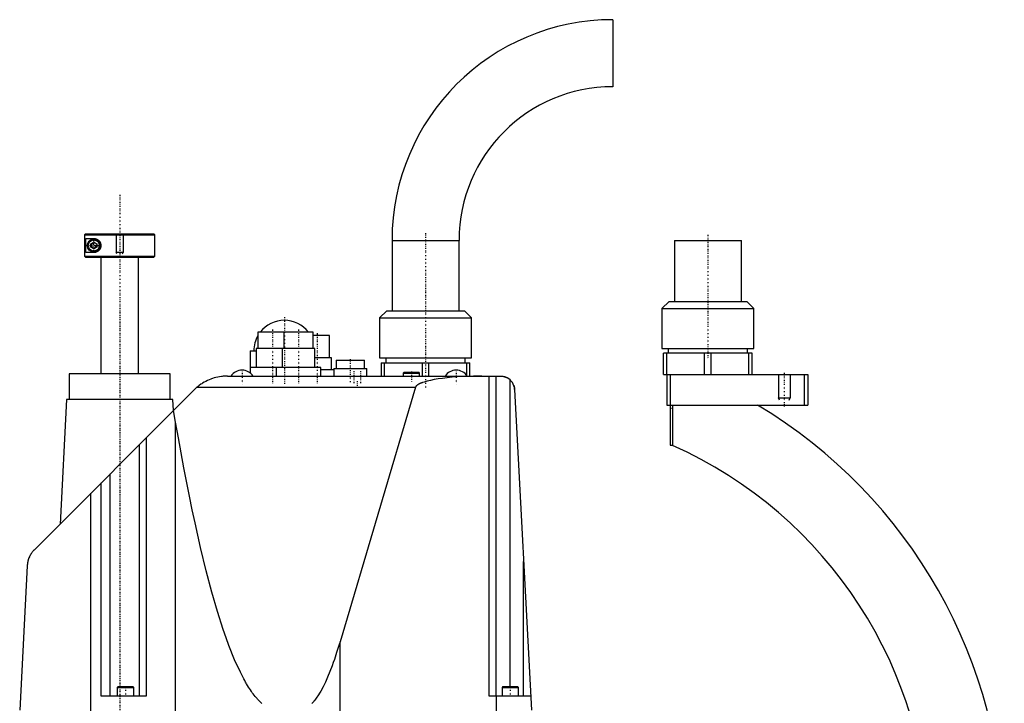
# Model space of a CAD drawing. Extents: x -292 to 171, y -1 to 545.
# Tile 3 of 3: x -292 to 126, y 254 to 545. Entities that reach past the tile are written whole.
import ezdxf

# ---------------------------------------------------------------- set-up
doc = ezdxf.new("R2010")
doc.units = 0
doc.linetypes.add('CENTER', pattern=[1.5, 0.45, -0.5, 0.05, -0.5])
for name, color, linetype in [('AM_0', 7, 'CONTINUOUS'), ('AM_10', 7, 'CONTINUOUS'), ('AM_7', 7, 'CENTER')]:
    doc.layers.add(name, color=color, linetype=linetype)

msp = doc.modelspace()

# ---------------------------------------------------------------- linework, layer by layer
at = {"layer": 'AM_0', "color": 7, "linetype": 'CONTINUOUS'}
for p, q in [((-40.45, 545), (-40.45, 516.5)), ((-264.48, 454), (-264.98, 453.5)), ((-264.98, 453.5), (-235, 453.5)), ((-264.98, 453.5), (-264.98, 444.5)), ((-264.48, 454), (-235.5, 454)), ((-264.39, 452), (-261, 452)), ((-264.39, 446), (-264.39, 452)), ((-235, 453.5), (-235.5, 454)), ((-235, 444.5), (-235, 453.5)), ((-262.25, 449.72), (-261, 450.44)), ((-262.25, 448.28), (-262.25, 449.72)), ((-261, 447.56), (-262.25, 448.28)), ((-261, 450.44), (-259.75, 449.72)), ((-259.75, 448.28), (-261, 447.56)), ((-259.75, 449.72), (-259.75, 448.28)), ((-134.25, 451.2), (-134.25, 421.2)), ((-134.25, 451.2), (-105.75, 451.2)), ((-105.75, 421.2), (-105.75, 451.2)), ((-14.25, 451.2), (-14.25, 425.2)), ((-14.25, 451.2), (14.25, 451.2)), ((14.25, 425.2), (14.25, 451.2)), ((-264.98, 444.5), (-235, 444.5)), ((-264.98, 444.5), (-264.48, 444)), ((-264.48, 444), (-235.5, 444)), ((-261, 446), (-264.39, 446)), ((-258, 444), (-258, 394.5)), ((-242, 394.5), (-242, 444)), ((-235.5, 444), (-235, 444.5)), ((-16.5, 425.2), (-19.5, 422.2)), ((-16.5, 425.2), (16.5, 425.2)), ((19.5, 422.2), (16.5, 425.2)), ((-136.5, 421.2), (-139.5, 418.2)), ((-136.5, 421.2), (-103.5, 421.2)), ((-100.5, 418.2), (-103.5, 421.2)), ((-19.5, 422.2), (-19.5, 405.2)), ((-19.5, 422.2), (19.5, 422.2)), ((19.5, 405.2), (19.5, 422.2)), ((-139.5, 418.2), (-139.5, 401.2)), ((-139.5, 418.2), (-100.5, 418.2)), ((-100.5, 401.2), (-100.5, 418.2)), ((-191.25, 412.2), (-191.25, 405.2)), ((-167.75, 412.2), (-191.25, 412.2)), ((-180.25, 412.2), (-180.25, 405.2)), ((-167.75, 405.2), (-167.75, 412.2)), ((-160.75, 410.7), (-167.75, 410.7)), ((-160.75, 401.2), (-160.75, 410.7)), ((-194.5, 404.2), (-194.5, 394.78)), ((-194.5, 404.2), (-192, 404.2)), ((-192, 405.2), (-192, 397.2)), ((-167, 405.2), (-192, 405.2)), ((-181, 405.2), (-181, 397.2)), ((-167, 397.2), (-167, 405.2)), ((-19.5, 405.2), (19.5, 405.2)), ((-18.85, 394.2), (-18.85, 403.2)), ((18.85, 403.2), (-18.85, 403.2)), ((-17.44, 394.2), (-17.44, 403.2)), ((-16.89, 405.2), (-16.89, 403.2)), ((-1.41, 394.2), (-1.41, 403.2)), ((1.41, 394.2), (1.41, 403.2)), ((16.89, 403.2), (16.89, 405.2)), ((17.44, 394.2), (17.44, 403.2)), ((18.85, 394.2), (18.85, 403.2)), ((-160, 401.2), (-167, 401.2)), ((-160, 396.2), (-160, 401.2)), ((-158, 400.2), (-158, 396.7)), ((-158, 400.2), (-146, 400.2)), ((-146, 396.7), (-146, 400.2)), ((-139.5, 401.2), (-100.5, 401.2)), ((-138.85, 399.2), (-101.15, 399.2)), ((-138.85, 399.2), (-138.85, 393.5)), ((-137.44, 393.5), (-137.44, 399.2)), ((-136.9, 401.2), (-136.9, 399.2)), ((-121.41, 399.2), (-121.41, 393.5)), ((-118.59, 393.5), (-118.59, 399.2)), ((-103.1, 399.2), (-103.1, 401.2)), ((-102.56, 399.2), (-102.56, 393.84)), ((-101.15, 393.5), (-101.15, 399.2)), ((-271.5, 394.5), (-271.5, 383.5)), ((-228.5, 394.5), (-271.5, 394.5)), ((-228.5, 383.5), (-228.5, 394.5)), ((-204.22, 393.5), (-88.14, 393.5)), ((-164.5, 397.2), (-194.5, 397.2)), ((-183.5, 397.2), (-183.5, 393.5)), ((-164.5, 393.5), (-164.5, 397.2)), ((-159, 396.2), (-164.5, 396.2)), ((-159, 396.7), (-159, 393.5)), ((-159, 396.7), (-145, 396.7)), ((-145, 393.5), (-145, 396.7)), ((-129.1, 395.2), (-129.5, 394.8)), ((-129.5, 394.8), (-129.5, 393.5)), ((-129.5, 394.8), (-122.5, 394.8)), ((-129.1, 395.2), (-122.9, 395.2)), ((-122.5, 394.8), (-122.9, 395.2)), ((-122.5, 393.5), (-122.5, 394.8)), ((-93, 257.5), (-93, 393.5)), ((-90, 257.5), (-90, 393.5)), ((-18.85, 394.2), (42.5, 394.2)), ((-17.5, 394.2), (-17.5, 381.2)), ((-16, 394.2), (-16, 364.2)), ((41, 394.2), (41, 381.2)), ((42.5, 394.2), (42.5, 381.2)), ((-84, 261.5), (-84, 391.85)), ((-286.36, 319.57), (-218.36, 387.64)), ((-217.14, 388.76), (-124.27, 388.76)), ((-124.27, 388.76), (-156.35, 280.58)), ((-82.14, 387.81), (-75, 251.5)), ((-272.57, 383.5), (-275.34, 330.6)), ((-227.43, 383.5), (-272.57, 383.5)), ((-227.18, 378.81), (-227.43, 383.5)), ((-17.5, 381.2), (42.5, 381.2)), ((-15, 381.2), (-15, 364.02)), ((-226.23, 373.93), (-227.09, 378.9)), ((-226.23, 202.5), (-226.23, 373.93)), ((-241.69, 364.29), (-241.69, 257.5)), ((-238.69, 367.29), (-238.69, 257.5)), ((-16, 364.2), (-15, 364.2)), ((-254.07, 257.5), (-254.07, 351.89)), ((-257.91, 257.5), (-257.91, 348.05)), ((-257.81, 257.5), (-257.81, 348.15)), ((-262.3, 202.5), (-262.3, 343.66)), ((-78.31, 257.5), (-78.31, 314.66)), ((-289.28, 312.91), (-292.5, 251.5)), ((-156.35, 202.5), (-156.35, 280.58)), ((-250.6, 261.5), (-251, 261.1)), ((-251, 261.1), (-251, 257.6)), ((-251, 261.1), (-244, 261.1)), ((-250.6, 261.5), (-244.4, 261.5)), ((-244, 261.1), (-244.4, 261.5)), ((-244, 257.6), (-244, 261.1)), ((-87.1, 261.5), (-87.5, 261.1)), ((-87.5, 261.1), (-87.5, 257.6)), ((-87.5, 261.1), (-80.5, 261.1)), ((-87.1, 261.5), (-80.9, 261.5)), ((-80.5, 261.1), (-80.9, 261.5)), ((-80.5, 257.6), (-80.5, 261.1)), ((-238.69, 257.5), (-257.91, 257.5)), ((-251, 257.6), (-244, 257.6)), ((-75.31, 257.5), (-93, 257.5)), ((-89.87, 202.5), (-89.87, 257.5)), ((-87.5, 257.6), (-80.5, 257.6))]:
    msp.add_line(p, q, dxfattribs=at)
for points in [[(-261, 452, 0), (-260.97, 452, 0), (-260.9, 452, 0), (-260.83, 452, 0), (-260.8, 451.99, 0), (-260.76, 451.99, 0), (-260.69, 451.98, 0), (-260.62, 451.98, 0), (-260.55, 451.97, 0), (-260.47, 451.95, 0), (-260.4, 451.94, 0), (-260.36, 451.93, 0), (-260.33, 451.92, 0), (-260.25, 451.91, 0), (-260.18, 451.88, 0), (-260.1, 451.86, 0), (-260.03, 451.84, 0), (-259.95, 451.81, 0), (-259.92, 451.8, 0), (-259.88, 451.78, 0), (-259.8, 451.75, 0), (-259.73, 451.72, 0), (-259.69, 451.7, 0), (-259.65, 451.68, 0), (-259.58, 451.64, 0), (-259.51, 451.6, 0), (-259.47, 451.58, 0), (-259.44, 451.56, 0), (-259.36, 451.51, 0), (-259.29, 451.47, 0), (-259.22, 451.42, 0), (-259.16, 451.37, 0), (-259.09, 451.31, 0), (-259.06, 451.28, 0), (-259.02, 451.26, 0), (-258.96, 451.2, 0), (-258.89, 451.14, 0), (-258.83, 451.07, 0), (-258.77, 451.01, 0), (-258.71, 450.94, 0), (-258.69, 450.91, 0), (-258.66, 450.87, 0), (-258.6, 450.8, 0), (-258.55, 450.73, 0), (-258.49, 450.65, 0), (-258.44, 450.57, 0), (-258.39, 450.48, 0), (-258.37, 450.44, 0), (-258.34, 450.4, 0), (-258.3, 450.31, 0), (-258.26, 450.22, 0), (-258.22, 450.13, 0), (-258.18, 450.03, 0), (-258.15, 449.94, 0), (-258.13, 449.89, 0), (-258.12, 449.84, 0), (-258.09, 449.74, 0), (-258.07, 449.64, 0), (-258.05, 449.55, 0), (-258.03, 449.45, 0), (-258.02, 449.35, 0), (-258.01, 449.3, 0), (-258.01, 449.25, 0), (-258, 449.15, 0), (-258, 449.05, 0), (-258, 449, 0), (-258, 448.95, 0), (-258, 448.85, 0), (-258.01, 448.75, 0), (-258.01, 448.7, 0), (-258.02, 448.65, 0), (-258.03, 448.55, 0), (-258.05, 448.45, 0), (-258.07, 448.36, 0), (-258.09, 448.26, 0), (-258.12, 448.16, 0), (-258.13, 448.11, 0), (-258.15, 448.06, 0), (-258.18, 447.97, 0), (-258.22, 447.87, 0), (-258.26, 447.78, 0), (-258.3, 447.69, 0), (-258.34, 447.6, 0), (-258.37, 447.56, 0), (-258.39, 447.52, 0), (-258.44, 447.43, 0), (-258.49, 447.35, 0), (-258.55, 447.27, 0), (-258.6, 447.2, 0), (-258.66, 447.13, 0), (-258.69, 447.09, 0), (-258.71, 447.06, 0), (-258.77, 446.99, 0), (-258.83, 446.93, 0), (-258.89, 446.86, 0), (-258.96, 446.8, 0), (-259.02, 446.74, 0), (-259.06, 446.72, 0), (-259.09, 446.69, 0), (-259.16, 446.63, 0), (-259.22, 446.58, 0), (-259.29, 446.53, 0), (-259.36, 446.49, 0), (-259.44, 446.44, 0), (-259.47, 446.42, 0), (-259.51, 446.4, 0), (-259.58, 446.36, 0), (-259.65, 446.32, 0), (-259.69, 446.3, 0), (-259.73, 446.28, 0), (-259.8, 446.25, 0), (-259.88, 446.22, 0), (-259.92, 446.2, 0), (-259.95, 446.19, 0), (-260.03, 446.16, 0), (-260.1, 446.14, 0), (-260.18, 446.12, 0), (-260.25, 446.09, 0), (-260.33, 446.08, 0), (-260.36, 446.07, 0), (-260.4, 446.06, 0), (-260.47, 446.05, 0), (-260.55, 446.03, 0), (-260.62, 446.02, 0), (-260.69, 446.02, 0), (-260.76, 446.01, 0), (-260.8, 446.01, 0), (-260.83, 446, 0), (-260.9, 446, 0), (-260.97, 446, 0), (-261, 446, 0)], [(-204.22, 393.5, 0), (-204.57, 393.5, 0), (-205.3, 393.47, 0), (-206.04, 393.42, 0), (-206.41, 393.38, 0), (-206.79, 393.33, 0), (-207.55, 393.22, 0), (-208.31, 393.08, 0), (-209.07, 392.9, 0), (-209.83, 392.7, 0), (-210.57, 392.46, 0), (-210.94, 392.33, 0), (-211.31, 392.2, 0), (-212.03, 391.91, 0), (-212.74, 391.59, 0), (-213.42, 391.26, 0), (-214.1, 390.89, 0), (-214.79, 390.48, 0), (-215.13, 390.26, 0), (-215.48, 390.03, 0), (-216.16, 389.54, 0), (-216.55, 389.25, 0), (-216.65, 389.16, 0), (-216.76, 389.07, 0), (-216.82, 389.03, 0), (-216.87, 388.98, 0), (-216.98, 388.9, 0), (-217.09, 388.81, 0), (-217.14, 388.76, 0)], [(-96.02, 393.5, 0), (-97.22, 393.5, 0), (-99.59, 393.46, 0), (-101.94, 393.39, 0), (-103.11, 393.34, 0), (-104.25, 393.28, 0), (-106.51, 393.14, 0), (-108.68, 392.97, 0), (-110.77, 392.77, 0), (-112.75, 392.53, 0), (-114.61, 392.27, 0), (-115.5, 392.13, 0), (-116.34, 391.98, 0), (-117.93, 391.66, 0), (-119.36, 391.33, 0), (-120.62, 390.97, 0), (-121.28, 390.75, 0), (-121.46, 390.69, 0), (-121.63, 390.63, 0), (-121.71, 390.59, 0), (-121.8, 390.56, 0), (-121.96, 390.5, 0), (-122.11, 390.43, 0), (-122.26, 390.37, 0), (-122.41, 390.3, 0), (-122.55, 390.24, 0), (-122.62, 390.2, 0), (-122.69, 390.17, 0), (-122.82, 390.1, 0), (-122.94, 390.04, 0), (-123, 390, 0), (-123.06, 389.97, 0), (-123.18, 389.9, 0), (-123.28, 389.84, 0), (-123.34, 389.8, 0), (-123.39, 389.77, 0), (-123.49, 389.7, 0), (-123.58, 389.63, 0), (-123.67, 389.56, 0), (-123.75, 389.49, 0), (-123.82, 389.42, 0), (-123.86, 389.39, 0), (-123.9, 389.36, 0), (-123.96, 389.29, 0), (-124.02, 389.22, 0), (-124.07, 389.15, 0), (-124.12, 389.08, 0), (-124.17, 389.01, 0), (-124.19, 388.97, 0), (-124.2, 388.94, 0), (-124.24, 388.87, 0), (-124.25, 388.83, 0), (-124.26, 388.81, 0), (-124.26, 388.8, 0), (-124.26, 388.8, 0), (-124.26, 388.79, 0), (-124.27, 388.78, 0), (-124.27, 388.77, 0), (-124.27, 388.76, 0)], [(-88.14, 393.5, 0), (-88.04, 393.5, 0), (-87.83, 393.49, 0), (-87.62, 393.48, 0), (-87.51, 393.47, 0), (-87.4, 393.46, 0), (-87.17, 393.42, 0), (-86.93, 393.38, 0), (-86.69, 393.32, 0), (-86.43, 393.25, 0), (-86.18, 393.17, 0), (-86.05, 393.13, 0), (-85.92, 393.08, 0), (-85.67, 392.97, 0), (-85.42, 392.85, 0), (-85.18, 392.72, 0), (-84.95, 392.59, 0), (-84.73, 392.44, 0), (-84.62, 392.36, 0), (-84.51, 392.28, 0), (-84.3, 392.12, 0), (-84.1, 391.94, 0), (-84, 391.85, 0)], [(-88.14, 393.5, 0), (-88.05, 393.5, 0), (-87.89, 393.5, 0), (-87.73, 393.49, 0), (-87.65, 393.48, 0), (-87.57, 393.47, 0), (-87.41, 393.46, 0), (-87.25, 393.43, 0), (-87.09, 393.41, 0), (-86.93, 393.38, 0), (-86.77, 393.34, 0), (-86.69, 393.32, 0), (-86.61, 393.3, 0), (-86.45, 393.26, 0), (-86.3, 393.21, 0), (-86.15, 393.16, 0), (-85.99, 393.1, 0), (-85.84, 393.04, 0), (-85.77, 393.01, 0), (-85.69, 392.98, 0), (-85.55, 392.91, 0), (-85.4, 392.84, 0), (-85.33, 392.8, 0)], [(-82.56, 389.71, 0), (-82.54, 389.66, 0), (-82.5, 389.56, 0), (-82.46, 389.46, 0), (-82.45, 389.41, 0), (-82.43, 389.36, 0), (-82.4, 389.25, 0), (-82.37, 389.15, 0), (-82.34, 389.04, 0), (-82.31, 388.94, 0), (-82.29, 388.83, 0), (-82.27, 388.78, 0), (-82.26, 388.73, 0), (-82.24, 388.62, 0), (-82.22, 388.51, 0), (-82.2, 388.41, 0), (-82.19, 388.3, 0), (-82.18, 388.19, 0), (-82.17, 388.14, 0), (-82.16, 388.08, 0), (-82.15, 387.98, 0), (-82.15, 387.87, 0), (-82.14, 387.81, 0)], [(-217.14, 388.76, 0), (-217.35, 388.58, 0), (-217.76, 388.21, 0), (-218.17, 387.83, 0), (-218.36, 387.64, 0)], [(-189.55, 254.38, 0), (-189.96, 254.74, 0), (-190.17, 254.92, 0), (-190.37, 255.12, 0), (-190.78, 255.52, 0), (-191.18, 255.94, 0), (-191.39, 256.16, 0), (-191.59, 256.39, 0), (-192, 256.85, 0), (-192.4, 257.34, 0), (-192.81, 257.84, 0), (-193.22, 258.37, 0), (-193.62, 258.92, 0), (-193.83, 259.2, 0), (-194.03, 259.49, 0), (-194.44, 260.08, 0), (-194.84, 260.7, 0), (-195.25, 261.33, 0), (-195.66, 261.98, 0), (-196.06, 262.66, 0), (-196.27, 263.01, 0), (-196.47, 263.36, 0), (-196.87, 264.07, 0), (-197.28, 264.81, 0), (-198.7, 267.57, 0), (-201.13, 272.88, 0), (-203.56, 278.95, 0), (-204.77, 282.27, 0), (-205.98, 285.78, 0), (-208.39, 293.36, 0), (-210.8, 301.69, 0), (-213.2, 310.76, 0), (-215.59, 320.58, 0), (-217.97, 331.15, 0), (-219.16, 336.71, 0), (-220.34, 342.45, 0), (-222.71, 354.49, 0), (-225.06, 367.27, 0), (-226.23, 373.93, 0)], [(-286.36, 319.57, 0), (-286.49, 319.44, 0), (-286.73, 319.18, 0), (-286.97, 318.91, 0), (-287.08, 318.77, 0), (-287.19, 318.63, 0), (-287.41, 318.34, 0), (-287.62, 318.03, 0), (-287.83, 317.7, 0), (-288.03, 317.36, 0), (-288.22, 317.01, 0), (-288.31, 316.83, 0), (-288.39, 316.64, 0), (-288.56, 316.26, 0), (-288.71, 315.86, 0), (-288.84, 315.45, 0), (-288.92, 315.2, 0), (-288.94, 315.13, 0), (-288.96, 315.06, 0), (-288.97, 315.03, 0), (-288.97, 314.99, 0), (-288.99, 314.92, 0), (-289.01, 314.85, 0), (-289.03, 314.77, 0), (-289.05, 314.7, 0), (-289.06, 314.62, 0), (-289.07, 314.59, 0), (-289.08, 314.55, 0), (-289.09, 314.47, 0), (-289.11, 314.4, 0), (-289.12, 314.36, 0), (-289.12, 314.32, 0), (-289.14, 314.25, 0), (-289.15, 314.17, 0), (-289.16, 314.13, 0), (-289.16, 314.09, 0), (-289.17, 314.02, 0), (-289.19, 313.94, 0), (-289.2, 313.86, 0), (-289.21, 313.78, 0), (-289.22, 313.7, 0), (-289.22, 313.66, 0), (-289.23, 313.62, 0), (-289.24, 313.54, 0), (-289.24, 313.46, 0), (-289.25, 313.38, 0), (-289.26, 313.29, 0), (-289.26, 313.21, 0), (-289.27, 313.17, 0), (-289.27, 313.13, 0), (-289.28, 313.04, 0), (-289.28, 312.96, 0), (-289.28, 312.91, 0)], [(-156.35, 280.58, 0), (-156.83, 278.99, 0), (-157.78, 275.95, 0), (-158.74, 273.08, 0), (-159.22, 271.71, 0), (-159.7, 270.39, 0), (-160.67, 267.88, 0), (-161.63, 265.54, 0), (-162.59, 263.39, 0), (-163.56, 261.41, 0), (-164.52, 259.62, 0), (-165.01, 258.78, 0), (-165.49, 258, 0), (-166.46, 256.56, 0), (-167.02, 255.8, 0), (-167.18, 255.6, 0), (-167.35, 255.4, 0), (-167.43, 255.3, 0), (-167.51, 255.2, 0), (-167.67, 255.01, 0), (-167.83, 254.83, 0), (-167.99, 254.65, 0), (-168.15, 254.47, 0), (-168.31, 254.3, 0)]]:
    msp.add_polyline3d(points, dxfattribs=at)
for radius in [2.75, 2.35]:
    msp.add_circle((-261, 449), radius, dxfattribs=at)
for centre, radius, start, end in [((-40.45, 451.2), 93.8, 90, 180), ((-40.45, 451.2), 65.3, 90, 180), ((-180, 404.2), 13, 37.9799, 142.0201), ((-180, 404.2), 13, 149.9267, 180), ((-198, 390.33), 5.66, 34.0607, 145.9393), ((-107, 390.33), 5.66, 34.0607, 145.9393), ((-88.14, 387.5), 6, 3, 62.1059), ((-90, 196), 216, 0, 59.0267), ((-90, 196), 184, 0, 65.9453), ((-250.9, 257.6), 0.1, 180, 270), ((-244.1, 257.6), 0.1, 270, 0), ((-87.4, 257.6), 0.1, 180, 270), ((-80.6, 257.6), 0.1, 270, 0)]:
    msp.add_arc(centre, radius, start, end, dxfattribs=at)
at = {"layer": 'AM_10', "color": 7, "linetype": 'CONTINUOUS'}
for p, q in [((-251.5, 454), (-251.5, 446)), ((-248.5, 454), (-248.5, 446)), ((-248.5, 446), (-251.5, 446)), ((-251.23, 445.53), (-251.5, 446)), ((-248.77, 445.53), (-248.5, 446)), ((30, 394.2), (30, 384.2)), ((35, 394.2), (35, 384.2)), ((30.43, 383.2), (30, 384.2)), ((30, 384.2), (35, 384.2)), ((34.57, 383.2), (35, 384.2))]:
    msp.add_line(p, q, dxfattribs=at)
msp.add_arc((-261, 449), 0.974, 75, 15, dxfattribs=at)
at = {"layer": 'AM_7', "color": 4, "linetype": 'CENTER'}
for p, q in [((-250, 470.5), (-250, 107.5)), ((-120, 454.2), (-120, 388.2)), ((0, 453.6), (0, 400.8)), ((-263.89, 449), (-258.11, 449)), ((-261, 446.11), (-261, 451.89)), ((-250, 421), (-250, 146)), ((-180, 418.5), (-180, 389.9)), ((-185, 413.25), (-185, 390.15)), ((-174, 413.25), (-174, 390.15)), ((-166, 411.68), (-166, 390.23)), ((-152, 400.65), (-152, 390.75)), ((-198, 396.27), (-198, 390.05)), ((-150.42, 395.55), (-150.42, 390.05)), ((-147.58, 395.55), (-147.58, 390.05)), ((-126, 395.4), (-126, 391)), ((-107, 396.27), (-107, 390.05)), ((32.5, 394.85), (32.5, 380.55)), ((-149, 391.3), (-149, 389.1)), ((-14.95, 379.7), (-16.05, 379.7)), ((-247.5, 261.7), (-247.5, 257.3)), ((-84, 261.7), (-84, 257.3))]:
    msp.add_line(p, q, dxfattribs=at)

doc.saveas('drawing.dxf')
